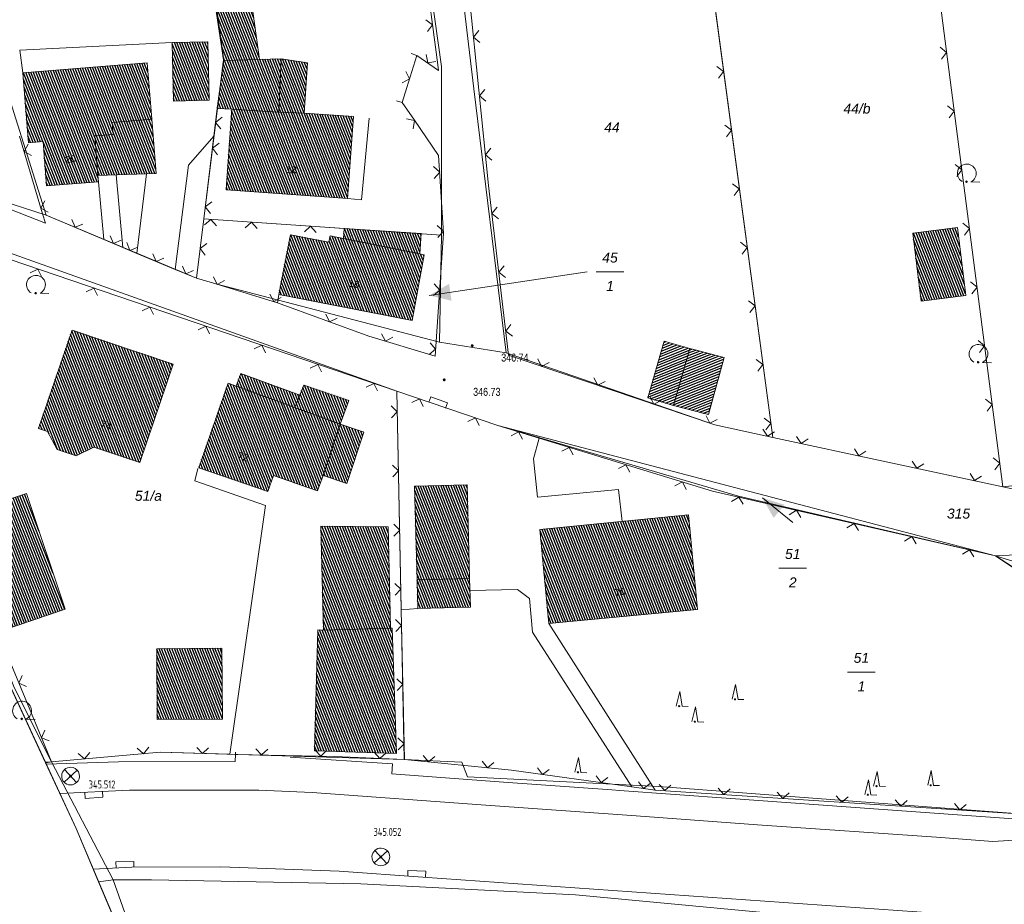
# Model space of a CAD drawing. Header units: metres. Extents: x 345144 to 348639, y 5629211 to 5635235.
# Tile 36 of 256: x 345938 to 346021, y 5631310 to 5631385. Entities that reach past the tile are written whole.
import ezdxf
from ezdxf.enums import TextEntityAlignment as Align

# ---------------------------------------------------------------- set-up
doc = ezdxf.new("R2010")
doc.units = ezdxf.units.M
doc.header["$MEASUREMENT"] = 0
doc.linetypes.add('4_4', pattern=[1.4, 0.7, -0.7])
for name, color, linetype in [('011 Gebäude', 7, 'Continuous'), ('028 Geländeform', 7, 'Continuous'), ('028 Geländeform Ausg.', 7, 'Continuous'), ('065-066 Ver_Entsorgung', 7, 'Continuous'), ('065-066 Ver_Entsorgung Ausg.', 7, 'Continuous'), ('081-083 Topographie', 7, 'Continuous'), ('AX Flurstück', 7, 'Continuous'), ('AX Gebäude', 7, 'Continuous'), ('Blatt', 7, 'Continuous'), ('Definitionslinie', 7, 'Continuous'), ('Gemeinde Lokation', 7, 'Continuous'), ('MG Präsentationsobjekt - Linie', 7, 'Continuous'), ('Ortsteil Lokation', 7, 'Continuous'), ('Präsentationsobjekt -Text (punktförmig)', 7, 'Continuous')]:
    doc.layers.add(name, color=color, linetype=linetype)
doc.styles.add('ARIAL', font='arial.ttf', dxfattribs={"height": 1})
doc.styles.add('ARIALIT', font='ariali.ttf', dxfattribs={"height": 1})
doc.styles.add('DIN-6776-IT', font='txt', dxfattribs={"height": 1})
pattern_1 = [(201.882352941, (0, 0), (0.074540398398, -0.185590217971), [])]
pattern_2 = [(111.5294117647, (0, 0), (-0.186045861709, -0.07339575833), [])]

# ---------------------------------------------------------------- blocks, each defined once
blk = doc.blocks.new('alk_3504_nrw')
at = {"color": 134, "lineweight": 5, "true_color": 0x00b2b2, "flags": 128}
for points in [[(-0.729333, -0.684), (-0.707333, -0.707333), (0.707333, 0.707333)], [(-0.707333, 0.707333), (0.707333, -0.707333)]]:
    blk.add_lwpolyline(points, dxfattribs=at)
at = {"color": 134, "lineweight": 5, "true_color": 0x00b2b2}
for start, end in [(90, -90), (-90, 90)]:
    blk.add_arc((0, 0), 1, start, end, dxfattribs=at)
blk = doc.blocks.new('alk_043x_nrw')
h = blk.add_hatch(color=7)
edge = h.paths.add_edge_path(flags=0)
edge.add_arc((0, 0), 1, 180, 360, ccw=False)
edge.add_arc((0, 0), 1, 0, 180, ccw=False)
blk = doc.blocks.new('alk_7200_nrwx2')
at = {"true_color": 0x2e2e2e}
h = blk.add_hatch(color=250, dxfattribs=at)
edge = h.paths.add_edge_path(flags=0)
edge.add_arc((-0.020544, -0.388118), 0.055525, 180, 360, ccw=False)
edge.add_arc((-0.020544, -0.388118), 0.055525, 0, 180, ccw=False)
at = {"color": 250, "lineweight": 5, "true_color": 0x2e2e2e, "flags": 128}
blk.add_lwpolyline([(-0.298168, -0.388118), (-0.020544, 1), (0.257079, -0.388118), (0.812326, -0.388118)], dxfattribs=at)
blk.add_lwpolyline([(-0.298168, -0.388118), (-0.020544, 1), (0.257079, -0.388118), (0.812326, -0.388118)], dxfattribs=at)
at = {"color": 250, "lineweight": 5, "true_color": 0x2e2e2e}
for start, end in [(0, 180), (180, 0)]:
    blk.add_arc((-0.020544, -0.388118), 0.055525, start, end, dxfattribs=at)
blk = doc.blocks.new('alk_7100_nrwx2')
at = {"true_color": 0x2e2e2e}
h = blk.add_hatch(color=250, dxfattribs=at)
edge = h.paths.add_edge_path(flags=0)
edge.add_arc((0.024073, -0.597267), 0.057254, 180, 360, ccw=False)
edge.add_arc((0.024073, -0.597267), 0.057255, 0, 180, ccw=False)
at = {"color": 250, "lineweight": 5, "true_color": 0x2e2e2e, "flags": 128}
blk.add_lwpolyline([(0.349382, -0.597267), (1, -0.597267)], dxfattribs=at)
at = {"color": 250, "lineweight": 5, "true_color": 0x2e2e2e}
for centre, radius, start, end in [((0.024073, 0.012362), 0.690995, -61.91481688, -118.08518312), ((0.024073, -0.597267), 0.057255, 0, 180), ((0.024073, -0.597267), 0.057254, 180, 0)]:
    blk.add_arc(centre, radius, start, end, dxfattribs=at)
blk = doc.blocks.new('swc_strasseneinlauf')
at = {"color": 7, "lineweight": 5, "flags": 128}
blk.add_lwpolyline([(-1, 0), (-1, -0.666667), (1, -0.666667), (1, 0)], dxfattribs=at)

msp = doc.modelspace()

# ---------------------------------------------------------------- hatches: boundary and pattern name
at = {"layer": '011 Gebäude', "true_color": 0x8f8f8f}
h = msp.add_hatch(dxfattribs=at)
h.set_pattern_fill('_USER', color=252, scale=0.2, angle=201.88235294, style=0, pattern_type=0)
h.set_pattern_definition(pattern_1)
h.paths.add_polyline_path([(345994.483, 5631357.082), (345993.096, 5631352.279), (345993.096, 5631352.279), (345990.934, 5631352.904), (345990.934, 5631352.904), (345992.321, 5631357.706)], flags=0)
h = msp.add_hatch(dxfattribs=at)
h.set_pattern_fill('_USER', color=252, scale=0.2, angle=201.88235294, style=0, pattern_type=0)
h.set_pattern_definition(pattern_1)
h.paths.add_polyline_path([(345994.483, 5631357.082), (345997.381, 5631356.313), (345996.053, 5631351.494), (345993.096, 5631352.279), (345993.096, 5631352.279)], flags=0)
at = {"layer": 'AX Gebäude', "true_color": 0x4f4f4f}
h = msp.add_hatch(dxfattribs=at)
h.set_pattern_fill('_USER', color=251, scale=0.2, angle=111.52941176, style=0, pattern_type=0)
h.set_pattern_definition(pattern_2)
h.paths.add_polyline_path([(345956.53, 5631393.119), (345958.114, 5631381.525), (345955.094, 5631381.44), (345953.554, 5631392.712)], flags=0)
h = msp.add_hatch(dxfattribs=at)
h.set_pattern_fill('_USER', color=251, scale=0.2, angle=111.52941176, style=0, pattern_type=0)
h.set_pattern_definition(pattern_2)
h.paths.add_polyline_path([(345950.748, 5631382.94), (345953.761, 5631383.003), (345953.862, 5631378.062), (345950.851, 5631377.999)], flags=0)
h = msp.add_hatch(dxfattribs=at)
h.set_pattern_fill('_USER', color=251, scale=0.2, angle=111.52941176, style=0, pattern_type=0)
h.set_pattern_definition(pattern_2)
h.paths.add_polyline_path([(345938.126, 5631380.394), (345948.628, 5631381.235), (345949.01, 5631376.469), (345945.664, 5631376.201), (345945.747, 5631375.175), (345944.195, 5631375.051), (345944.463, 5631371.706), (345944.505, 5631371.176), (345940.127, 5631370.828), (345939.828, 5631374.578), (345938.6, 5631374.479)], flags=0)
h = msp.add_hatch(dxfattribs=at)
h.set_pattern_fill('_USER', color=251, scale=0.2, angle=111.52941176, style=0, pattern_type=0)
h.set_pattern_definition(pattern_2)
h.paths.add_polyline_path([(345955.094, 5631381.44), (345958.114, 5631381.525), (345959.955, 5631381.577), (345959.742, 5631377.07), (345955.775, 5631377.309), (345954.558, 5631377.359)], flags=0)
h = msp.add_hatch(dxfattribs=at)
h.set_pattern_fill('_USER', color=251, scale=0.2, angle=111.52941176, style=0, pattern_type=0)
h.set_pattern_definition(pattern_2)
h.paths.add_polyline_path([(345959.955, 5631381.577), (345962.174, 5631381.239), (345961.908, 5631376.968), (345959.742, 5631377.07)], flags=0)
h = msp.add_hatch(dxfattribs=at)
h.set_pattern_fill('_USER', color=251, scale=0.2, angle=111.52941176, style=0, pattern_type=0)
h.set_pattern_definition(pattern_2)
h.paths.add_polyline_path([(345961.908, 5631376.968), (345966.073, 5631376.708), (345965.551, 5631369.754), (345955.307, 5631370.491), (345955.775, 5631377.309), (345959.742, 5631377.07)], flags=0)
h = msp.add_hatch(dxfattribs=at)
h.set_pattern_fill('_USER', color=251, scale=0.2, angle=111.52941176, style=0, pattern_type=0)
h.set_pattern_definition(pattern_2)
h.paths.add_polyline_path([(345944.463, 5631371.706), (345944.195, 5631375.051), (345945.747, 5631375.175), (345945.664, 5631376.201), (345949.01, 5631376.469), (345949.378, 5631371.883)], flags=0)
h = msp.add_hatch(dxfattribs=at)
h.set_pattern_fill('_USER', color=251, scale=0.2, angle=111.52941176, style=0, pattern_type=0)
h.set_pattern_definition(pattern_2)
h.paths.add_polyline_path([(345965.215, 5631366.377), (345965.273, 5631367.232), (345971.785, 5631366.793), (345971.669, 5631365.083)], flags=0)
h = msp.add_hatch(dxfattribs=at)
h.set_pattern_fill('_USER', color=251, scale=0.2, angle=111.52941176, style=0, pattern_type=0)
h.set_pattern_definition(pattern_2)
h.paths.add_polyline_path([(346013.327, 5631366.833), (346017.094, 5631367.3), (346017.805, 5631361.558), (346014.038, 5631361.091)], flags=0)
h = msp.add_hatch(dxfattribs=at)
h.set_pattern_fill('_USER', color=251, scale=0.2, angle=111.52941176, style=0, pattern_type=0)
h.set_pattern_definition(pattern_2)
h.paths.add_polyline_path([(345965.215, 5631366.377), (345971.669, 5631365.083), (345972.042, 5631365.007), (345971.018, 5631359.465), (345959.75, 5631361.644), (345960.728, 5631366.704), (345963.988, 5631366.073), (345964.092, 5631366.601)], flags=0)
h = msp.add_hatch(dxfattribs=at)
h.set_pattern_fill('_USER', color=251, scale=0.2, angle=111.52941176, style=0, pattern_type=0)
h.set_pattern_definition(pattern_2)
h.paths.add_polyline_path([(345942.285, 5631358.646), (345950.836, 5631355.752), (345948.008, 5631347.44), (345944.126, 5631348.756), (345942.627, 5631348.019), (345941.011, 5631348.56), (345940.21, 5631350.078), (345939.452, 5631350.332)], flags=0)
h = msp.add_hatch(dxfattribs=at)
h.set_pattern_fill('_USER', color=251, scale=0.2, angle=111.52941176, style=0, pattern_type=0)
h.set_pattern_definition(pattern_2)
h.paths.add_polyline_path([(345956.157, 5631353.907), (345956.542, 5631354.962), (345961.527, 5631353.151), (345961.117, 5631352.098)], flags=0)
h = msp.add_hatch(dxfattribs=at)
h.set_pattern_fill('_USER', color=251, scale=0.2, angle=111.52941176, style=0, pattern_type=0)
h.set_pattern_definition(pattern_2)
h.paths.add_polyline_path([(345956.157, 5631353.907), (345961.117, 5631352.098), (345964.938, 5631350.702), (345963.49, 5631346.35), (345963.036, 5631345.044), (345959.303, 5631346.337), (345958.832, 5631345), (345952.984, 5631347.005), (345955.481, 5631354.151)], flags=0)
h = msp.add_hatch(dxfattribs=at)
h.set_pattern_fill('_USER', color=251, scale=0.2, angle=111.52941176, style=0, pattern_type=0)
h.set_pattern_definition(pattern_2)
h.paths.add_polyline_path([(345961.863, 5631353.999), (345965.681, 5631352.702), (345964.938, 5631350.702), (345961.117, 5631352.098), (345961.527, 5631353.151)], flags=0)
h = msp.add_hatch(dxfattribs=at)
h.set_pattern_fill('_USER', color=251, scale=0.2, angle=111.52941176, style=0, pattern_type=0)
h.set_pattern_definition(pattern_2)
h.paths.add_polyline_path([(345964.938, 5631350.702), (345966.936, 5631350.021), (345965.488, 5631345.669), (345963.49, 5631346.35)], flags=0)
h = msp.add_hatch(dxfattribs=at)
h.set_pattern_fill('_USER', color=251, scale=0.2, angle=111.52941176, style=0, pattern_type=0)
h.set_pattern_definition(pattern_2)
h.paths.add_polyline_path([(345971.436, 5631337.524), (345971.232, 5631345.44), (345975.678, 5631345.555), (345975.881, 5631337.638)], flags=0)
h = msp.add_hatch(dxfattribs=at)
h.set_pattern_fill('_USER', color=251, scale=0.2, angle=111.52941176, style=0, pattern_type=0)
h.set_pattern_definition(pattern_2)
h.paths.add_polyline_path([(345933.113, 5631343.048), (345938.423, 5631344.824), (345941.695, 5631335.038), (345936.396, 5631333.242)], flags=0)
h = msp.add_hatch(dxfattribs=at)
h.set_pattern_fill('_USER', color=251, scale=0.2, angle=111.52941176, style=0, pattern_type=0)
h.set_pattern_definition(pattern_2)
h.paths.add_polyline_path([(345981.82, 5631341.779), (345994.377, 5631343.032), (345995.138, 5631335.02), (345982.575, 5631333.827)], flags=0)
h = msp.add_hatch(dxfattribs=at)
h.set_pattern_fill('_USER', color=251, scale=0.2, angle=111.52941176, style=0, pattern_type=0)
h.set_pattern_definition(pattern_2)
h.paths.add_polyline_path([(345963.307, 5631342.062), (345969.007, 5631342.006), (345969.201, 5631333.433), (345963.529, 5631333.286)], flags=0)
h = msp.add_hatch(dxfattribs=at)
h.set_pattern_fill('_USER', color=251, scale=0.2, angle=111.52941176, style=0, pattern_type=0)
h.set_pattern_definition(pattern_2)
h.paths.add_polyline_path([(345971.436, 5631337.524), (345975.881, 5631337.638), (345975.944, 5631335.218), (345971.498, 5631335.103)], flags=0)
h = msp.add_hatch(dxfattribs=at)
h.set_pattern_fill('_USER', color=251, scale=0.2, angle=111.52941176, style=0, pattern_type=0)
h.set_pattern_definition(pattern_2)
h.paths.add_polyline_path([(345963.529, 5631333.286), (345969.201, 5631333.433), (345969.319, 5631333.434), (345969.709, 5631322.838), (345962.764, 5631323.074), (345963.06, 5631333.293)], flags=0)
h = msp.add_hatch(dxfattribs=at)
h.set_pattern_fill('_USER', color=251, scale=0.2, angle=111.52941176, style=0, pattern_type=0)
h.set_pattern_definition(pattern_2)
h.paths.add_polyline_path([(345949.436, 5631331.708), (345954.947, 5631331.747), (345954.986, 5631325.755), (345949.487, 5631325.719)], flags=0)
at = {"layer": 'MG Präsentationsobjekt - Linie', "true_color": 0x5e5e5e}
for points in [[(345974.141122, 5631362.548317), (345974.354962, 5631361.124283), (345972.468, 5631361.569)], [(346002.476303, 5631343.879607), (346001.568776, 5631342.761575), (346000.625, 5631344.455)]]:
    msp.add_hatch(color=251, dxfattribs=at).paths.add_polyline_path(points, flags=0)

# ---------------------------------------------------------------- linework, layer by layer
at = {"layer": '011 Gebäude', "color": 251, "linetype": 'Continuous', "lineweight": 13, "true_color": 0x4f4f4f, "flags": 128}
for points in [[(345994.483, 5631357.082), (345993.096, 5631352.279), (345993.096, 5631352.279), (345990.934, 5631352.904), (345990.934, 5631352.904), (345992.321, 5631357.706), (345994.483, 5631357.082)], [(345994.483, 5631357.082), (345997.381, 5631356.313), (345996.053, 5631351.494), (345993.096, 5631352.279), (345993.096, 5631352.279), (345994.483, 5631357.082)]]:
    msp.add_lwpolyline(points, dxfattribs=at)
at = {"layer": '081-083 Topographie', "color": 7, "linetype": 'Continuous', "lineweight": 5, "flags": 128}
for points in [[(346012.75, 5631410.922), (346014.003, 5631398.986), (346014.003, 5631398.986), (346020.945, 5631345.402)], [(345995.179, 5631396.559), (346001.49, 5631349.573)], [(345938.126, 5631380.394), (345937.861, 5631382.289), (345937.861, 5631382.289), (345950.748, 5631382.941)], [(345953.411, 5631368.032), (345954.273, 5631375.039), (345954.273, 5631375.039), (345954.558, 5631377.359)], [(345965.551, 5631369.754), (345966.744, 5631369.643), (345966.744, 5631369.643), (345967.38, 5631376.558)], [(345951.008, 5631363.757), (345952.12, 5631372.568), (345952.12, 5631372.568), (345954.273, 5631375.039)], [(345947.766, 5631365.126), (345948.574, 5631371.854)], [(345944.506, 5631371.177), (345944.972, 5631366.306)], [(345946.012, 5631371.762), (345946.577, 5631365.628)], [(345940.095, 5631368.364), (345944.972, 5631366.306), (345944.972, 5631366.306), (345946.577, 5631365.628), (345946.577, 5631365.628), (345947.766, 5631365.126), (345947.766, 5631365.126), (345951.008, 5631363.757), (345951.008, 5631363.757), (345952.798, 5631363.043)], [(345952.798, 5631363.043), (345953.411, 5631368.032)], [(345953.411, 5631368.032), (345954.626, 5631367.949), (345954.626, 5631367.949), (345965.273, 5631367.232)], [(345959.646, 5631360.958), (345959.75, 5631361.644)], [(346023.415, 5631337.484), (346020.331, 5631339.566), (346020.331, 5631339.566), (345996.396, 5631345.022), (345996.396, 5631345.022), (345981.751, 5631349.506), (345981.751, 5631349.506), (345978.276, 5631350.572), (345978.276, 5631350.572), (345969.733, 5631353.468)], [(345969.733, 5631353.468), (345970.106, 5631335.007), (345970.106, 5631335.007), (345970.362, 5631322.342)], [(345988.756, 5631342.471), (345988.449, 5631345.159), (345988.449, 5631345.159), (345981.625, 5631344.505), (345981.625, 5631344.505), (345981.278, 5631347.761), (345981.278, 5631347.761), (345981.751, 5631349.506)], [(346001.49, 5631349.573), (346020.945, 5631345.402)], [(345952.914, 5631346.932), (345952.651, 5631345.904), (345952.651, 5631345.904), (345958.617, 5631343.807), (345958.617, 5631343.807), (345955.606, 5631322.784)], [(346020.945, 5631345.402), (346032.557, 5631346.674), (346032.557, 5631346.674), (346036.576, 5631347.078), (346036.576, 5631347.078), (346036.601, 5631347.081)], [(346020.331, 5631339.566), (346023.769, 5631338.481)], [(345975.907, 5631336.63), (345979.927, 5631336.718), (345979.927, 5631336.718), (345980.94, 5631335.952), (345980.94, 5631335.952), (345981.182, 5631333.112), (345981.182, 5631333.112), (345989.597, 5631320.041)], [(345970.106, 5631335.007), (345971.498, 5631335.103)], [(345982.575, 5631333.827), (345991.565, 5631319.763)], [(345970.362, 5631322.342), (345979.42, 5631321.444), (345979.42, 5631321.444), (345989.597, 5631320.041), (345989.597, 5631320.041), (345991.565, 5631319.763), (345991.565, 5631319.763), (346022.659, 5631317.732)]]:
    msp.add_lwpolyline(points, dxfattribs=at)
at = {"layer": 'AX Flurstück', "color": 8, "linetype": 'Continuous', "lineweight": 13, "true_color": 0x808080, "flags": 128}
for points in [[(346007.06, 5631452.562), (346022.513, 5631460.846), (346028.108, 5631423.544), (346033.229, 5631377.402), (346033.869, 5631371.638), (346036.561, 5631347.587), (346036.721, 5631346.114), (346027.787, 5631343.933), (346020.944, 5631345.401), (346014.003, 5631398.986), (346007.06, 5631452.562)], [(346007.06, 5631452.562), (346014.003, 5631398.986), (346020.944, 5631345.401), (346001.49, 5631349.573), (345995.173, 5631396.877), (345991.969, 5631420.864), (345988.856, 5631444.172), (346005.284, 5631451.532), (346007.06, 5631452.562)], [(345976.239, 5631379.039), (345978.977, 5631356.709), (345973.336, 5631357.61), (345973.497, 5631366.677), (345973.515, 5631380.919), (345970.207, 5631404.372), (345965.451, 5631434.144), (345969.506, 5631435.484), (345971.571, 5631418.17), (345974.545, 5631393.238), (345976.239, 5631379.039)], [(345953.411, 5631368.032), (345952.798, 5631363.043), (345940.095, 5631368.364), (345931.286, 5631396.303), (345926.964, 5631409.631), (345921.474, 5631426.934), (345947.483, 5631431.738), (345951.57, 5631404.674), (345951.971, 5631402.014), (345955.066, 5631381.489), (345953.411, 5631368.032)], [(345921.343, 5631376.091), (345920.076, 5631379.933), (345915.614, 5631394.807), (345913.457, 5631402.05), (345907.003, 5631423.746), (345920.631, 5631426.748), (345921.474, 5631426.934), (345926.964, 5631409.631), (345931.286, 5631396.303), (345940.095, 5631368.364), (345923.608, 5631373.691), (345921.343, 5631376.091)], [(345973.515, 5631380.919), (345973.497, 5631366.677), (345954.626, 5631367.949), (345953.411, 5631368.032), (345955.066, 5631381.489), (345951.971, 5631402.014), (345970.207, 5631404.372), (345973.515, 5631380.919)], [(345974.545, 5631393.238), (345995.173, 5631396.877), (346001.49, 5631349.573), (345996.602, 5631350.621), (345978.977, 5631356.709), (345976.239, 5631379.039), (345974.545, 5631393.238)], [(346151.68, 5631383.293), (346112.49, 5631364.617), (346111.14, 5631363.567), (346100.607, 5631359.052), (346097.742, 5631357.824), (346059.16, 5631344.77), (346034.188, 5631340.249), (346020.33, 5631339.565), (345978.276, 5631350.572), (345969.732, 5631353.468), (345923.554, 5631369.95), (345923.391, 5631369.744), (345923.175, 5631370.538)], [(345923.175, 5631370.538), (345921.343, 5631376.091), (345923.608, 5631373.691), (345940.095, 5631368.364), (345952.798, 5631363.043), (345954.425, 5631362.548), (345973.336, 5631357.61), (345978.977, 5631356.709), (345996.602, 5631350.621), (346001.49, 5631349.573), (346020.944, 5631345.401), (346027.787, 5631343.933), (346036.721, 5631346.114), (346036.561, 5631347.587), (346059.057, 5631351.388), (346061.146, 5631352.1), (346097.994, 5631364.656), (346101.705, 5631366.352), (346108.776, 5631369.561), (346132.777, 5631380.37)], [(345925.774, 5631361.001), (345923.391, 5631369.744), (345923.554, 5631369.95), (345969.732, 5631353.468), (345970.361, 5631322.342), (345949.737, 5631322.96), (345940.541, 5631322.146), (345937.404, 5631328.428), (345930.887, 5631345.364), (345925.774, 5631361.001)], [(345973.497, 5631366.677), (345973.336, 5631357.61), (345954.425, 5631362.548), (345952.798, 5631363.043), (345953.411, 5631368.032), (345954.626, 5631367.949), (345973.497, 5631366.677)], [(345940.541, 5631322.146), (345940.019, 5631322.114), (345931.182, 5631341.16), (345925.774, 5631361.001), (345930.887, 5631345.364), (345937.404, 5631328.428), (345940.541, 5631322.146)], [(345998.594, 5631344.604), (346020.33, 5631339.565), (346023.584, 5631337.441), (346023.093, 5631317.703), (345991.865, 5631320.074), (345975.697, 5631320.891), (345975.217, 5631322.129), (345970.361, 5631322.342), (345969.732, 5631353.468), (345978.276, 5631350.572), (345998.594, 5631344.604)], [(345978.276, 5631350.572), (346020.33, 5631339.565), (345998.594, 5631344.604), (345978.276, 5631350.572)], [(346020.33, 5631339.565), (346034.188, 5631340.249), (346031.902, 5631338.083), (346030.448, 5631316.278), (346026.709, 5631317.176), (346023.093, 5631317.703), (346023.584, 5631337.441), (346020.33, 5631339.565)], [(346000.994, 5631309.385), (345984.815, 5631310.903), (345966.695, 5631311.831), (345948.987, 5631312.185), (345945.75, 5631312.169), (345940.541, 5631322.146), (345949.737, 5631322.96), (345970.361, 5631322.342), (345975.217, 5631322.129), (345975.697, 5631320.891), (345991.865, 5631320.074), (346023.093, 5631317.703), (346026.709, 5631317.176), (346030.448, 5631316.278), (346045.213, 5631315.123), (346062.559, 5631314.498), (346082.01, 5631313.639), (346103.959, 5631312.963), (346121.844, 5631312.415), (346132.161, 5631311.831)], [(345940.541, 5631322.146), (345940.037, 5631322.075), (345940.019, 5631322.114), (345940.541, 5631322.146)], [(345942.62, 5631316.507), (345940.037, 5631322.075), (345940.541, 5631322.146), (345945.75, 5631312.169), (345944.529, 5631311.994), (345942.62, 5631316.507)], [(345945.75, 5631312.169), (345952.443, 5631293.282), (345944.529, 5631311.994), (345945.75, 5631312.169)], [(345986.707, 5631191.792), (345986.41, 5631192.755), (345985.574, 5631207.461), (345963.663, 5631266.754), (345952.443, 5631293.282), (345945.75, 5631312.169), (345948.987, 5631312.185), (345966.695, 5631311.831), (345984.815, 5631310.903), (346000.994, 5631309.385), (346017.044, 5631307.902), (346033.746, 5631305.462), (346033.446, 5631274.914), (346039.963, 5631274.739), (346062.884, 5631274.109), (346088.783, 5631273.408), (346089.038, 5631272.633), (346112.077, 5631272.161), (346111.767, 5631241.593), (346135.143, 5631241.364)]]:
    msp.add_lwpolyline(points, dxfattribs=at)
at = {"layer": 'AX Gebäude', "color": 7, "linetype": 'Continuous', "lineweight": 5, "flags": 128}
for points in [[(345956.53, 5631393.119), (345958.114, 5631381.525), (345955.094, 5631381.44), (345953.554, 5631392.712), (345956.53, 5631393.119)], [(345950.748, 5631382.94), (345953.761, 5631383.003), (345953.862, 5631378.062), (345950.851, 5631377.999), (345950.748, 5631382.94)], [(345938.126, 5631380.394), (345948.628, 5631381.235), (345949.01, 5631376.469), (345945.664, 5631376.201), (345945.747, 5631375.175), (345944.195, 5631375.051), (345944.463, 5631371.706), (345944.505, 5631371.176), (345940.127, 5631370.828), (345939.828, 5631374.578), (345938.6, 5631374.479), (345938.126, 5631380.394)], [(345955.094, 5631381.44), (345958.114, 5631381.525), (345959.955, 5631381.577), (345959.742, 5631377.07), (345955.775, 5631377.309), (345954.558, 5631377.359), (345955.094, 5631381.44)], [(345959.955, 5631381.577), (345962.174, 5631381.239), (345961.908, 5631376.968), (345959.742, 5631377.07), (345959.955, 5631381.577)], [(345961.908, 5631376.968), (345966.073, 5631376.708), (345965.551, 5631369.754), (345955.307, 5631370.491), (345955.775, 5631377.309), (345959.742, 5631377.07), (345961.908, 5631376.968)], [(345944.463, 5631371.706), (345944.195, 5631375.051), (345945.747, 5631375.175), (345945.664, 5631376.201), (345949.01, 5631376.469), (345949.378, 5631371.883), (345944.463, 5631371.706)], [(345965.215, 5631366.377), (345965.273, 5631367.232), (345971.785, 5631366.793), (345971.669, 5631365.083), (345965.215, 5631366.377)], [(346013.327, 5631366.833), (346017.094, 5631367.3), (346017.805, 5631361.558), (346014.038, 5631361.091), (346013.327, 5631366.833)], [(345965.215, 5631366.377), (345971.669, 5631365.083), (345972.042, 5631365.007), (345971.018, 5631359.465), (345959.75, 5631361.644), (345960.728, 5631366.704), (345963.988, 5631366.073), (345964.092, 5631366.601), (345965.215, 5631366.377)], [(345942.285, 5631358.646), (345950.836, 5631355.752), (345948.008, 5631347.44), (345944.126, 5631348.756), (345942.627, 5631348.019), (345941.011, 5631348.56), (345940.21, 5631350.078), (345939.452, 5631350.332), (345942.285, 5631358.646)], [(345956.157, 5631353.907), (345956.542, 5631354.962), (345961.527, 5631353.151), (345961.117, 5631352.098), (345956.157, 5631353.907)], [(345956.157, 5631353.907), (345961.117, 5631352.098), (345964.938, 5631350.702), (345963.49, 5631346.35), (345963.036, 5631345.044), (345959.303, 5631346.337), (345958.832, 5631345), (345952.984, 5631347.005), (345955.481, 5631354.151), (345956.157, 5631353.907)], [(345961.863, 5631353.999), (345965.681, 5631352.702), (345964.938, 5631350.702), (345961.117, 5631352.098), (345961.527, 5631353.151), (345961.863, 5631353.999)], [(345964.938, 5631350.702), (345966.936, 5631350.021), (345965.488, 5631345.669), (345963.49, 5631346.35), (345964.938, 5631350.702)], [(345971.436, 5631337.524), (345971.232, 5631345.44), (345975.678, 5631345.555), (345975.881, 5631337.638), (345971.436, 5631337.524)], [(345933.113, 5631343.048), (345938.423, 5631344.824), (345941.695, 5631335.038), (345936.396, 5631333.242), (345933.113, 5631343.048)], [(345981.82, 5631341.779), (345994.377, 5631343.032), (345995.138, 5631335.02), (345982.575, 5631333.827), (345981.82, 5631341.779)], [(345963.307, 5631342.062), (345969.007, 5631342.006), (345969.201, 5631333.433), (345963.529, 5631333.286), (345963.307, 5631342.062)], [(345971.436, 5631337.524), (345975.881, 5631337.638), (345975.944, 5631335.218), (345971.498, 5631335.103), (345971.436, 5631337.524)], [(345963.529, 5631333.286), (345969.201, 5631333.433), (345969.319, 5631333.434), (345969.709, 5631322.838), (345962.764, 5631323.074), (345963.06, 5631333.293), (345963.529, 5631333.286)], [(345949.436, 5631331.708), (345954.947, 5631331.747), (345954.986, 5631325.755), (345949.487, 5631325.719), (345949.436, 5631331.708)]]:
    msp.add_lwpolyline(points, dxfattribs=at)
at = {"layer": 'Blatt', "color": 205, "linetype": 'Continuous', "lineweight": 5, "true_color": 0x873099, "flags": 128}
msp.add_lwpolyline([(345896.873, 5631480.826), (345896.367, 5631493.748), (346389.269, 5631479.869), (346382.232, 5631229.992), (345972.989, 5631241.516), (345963.663, 5631266.754), (345942.62, 5631316.507), (345931.182, 5631341.16), (345923.175, 5631370.538), (345912.322, 5631403.439), (345906.412, 5631424.13), (345896.873, 5631480.826)], dxfattribs=at)
at = {"layer": 'Definitionslinie', "color": 7, "linetype": 'Continuous', "lineweight": 5, "flags": 128}
for points in [[(345991.97, 5631420.864), (345977.81, 5631419.003), (345978.504, 5631413.73), (345972.762, 5631412.758), (345973.887, 5631403.839), (345974.934, 5631401.145), (345975.7, 5631396.12), (345975.037, 5631395.456), (345975.349, 5631393.388), (345975.349, 5631392.957), (345975.349, 5631392.957), (345975.349, 5631391.102), (345975.831, 5631387.002), (345977.479, 5631370.875), (345979.176, 5631356.521), (345996.602, 5631350.621), (346001.49, 5631349.573)], [(346014.003, 5631398.986), (346020.945, 5631345.402)], [(345995.179, 5631396.559), (346001.49, 5631349.573)], [(345971.424, 5631381.863), (345973.253, 5631380.59), (345973.189, 5631381.076), (345972.026, 5631389.814), (345971.349, 5631389.735)], [(345972.312, 5631383.873), (345972.742, 5631384.435), (345972.18, 5631384.864)], [(345976.645, 5631383.954), (345976.198, 5631383.406), (345976.747, 5631382.959)], [(345937.861, 5631382.289), (345950.748, 5631382.941)], [(345937.861, 5631382.289), (345938.126, 5631380.394)], [(345969.711, 5631378.021), (345970.189, 5631377.873), (345970.585, 5631379.154), (345971.424, 5631381.863), (345970.946, 5631382.01)], [(345972.209, 5631381.926), (345972.333, 5631381.229), (345973.029, 5631381.354)], [(346015.758, 5631381.551), (346016.189, 5631382.111), (346015.629, 5631382.543)], [(346015.758, 5631381.551), (346016.189, 5631382.111), (346015.629, 5631382.543)], [(345970.18, 5631379.539), (345970.806, 5631379.868), (345970.476, 5631380.493)], [(345996.907, 5631379.937), (345997.336, 5631380.499), (345996.774, 5631380.928)], [(345996.907, 5631379.937), (345997.336, 5631380.499), (345996.774, 5631380.928)], [(345977.153, 5631378.98), (345976.707, 5631378.432), (345977.255, 5631377.986)], [(345952.798, 5631363.043), (345954.425, 5631362.548), (345959.646, 5631360.958), (345959.646, 5631360.958), (345967.356, 5631358.127), (345972.96, 5631356.427), (345973.684, 5631366.832), (345973.26, 5631373.411), (345971.211, 5631376.389), (345971.211, 5631376.389), (345970.189, 5631377.873)], [(345954.273, 5631375.039), (345954.558, 5631377.359)], [(346016.4, 5631376.592), (346016.832, 5631377.153), (346016.271, 5631377.584)], [(346016.4, 5631376.592), (346016.832, 5631377.153), (346016.271, 5631377.584)], [(345954.973, 5631376.634), (345954.416, 5631376.199), (345954.851, 5631375.642)], [(345954.973, 5631376.634), (345954.416, 5631376.199), (345954.851, 5631375.642)], [(345966.744, 5631369.643), (345967.38, 5631376.558)], [(345971.102, 5631375.665), (345971.23, 5631376.36), (345970.535, 5631376.488)], [(345997.573, 5631374.982), (345998.002, 5631375.544), (345997.44, 5631375.973)], [(345997.573, 5631374.982), (345998.002, 5631375.544), (345997.44, 5631375.973)], [(345937.853, 5631375.021), (345939.792, 5631368.462), (345940.029, 5631367.67)], [(345938.569, 5631374.364), (345938.231, 5631373.743), (345938.852, 5631373.405)], [(345952.12, 5631372.568), (345954.273, 5631375.039)], [(345953.411, 5631368.032), (345954.273, 5631375.039)], [(345954.705, 5631374.452), (345954.147, 5631374.017), (345954.582, 5631373.459)], [(345954.705, 5631374.452), (345954.147, 5631374.017), (345954.582, 5631373.459)], [(345977.661, 5631374.007), (345977.214, 5631373.459), (345977.763, 5631373.013)], [(345947.766, 5631365.126), (345948.574, 5631371.854)], [(345951.008, 5631363.757), (345952.12, 5631372.568)], [(345972.884, 5631371.463), (345973.351, 5631371.995), (345972.82, 5631372.462)], [(346017.042, 5631371.634), (346017.474, 5631372.194), (346016.914, 5631372.626)], [(346017.042, 5631371.634), (346017.474, 5631372.194), (346016.914, 5631372.626)], [(345944.506, 5631371.177), (345944.972, 5631366.306)], [(345946.012, 5631371.762), (345946.577, 5631365.628)], [(345998.238, 5631370.026), (345998.667, 5631370.588), (345998.105, 5631371.017)], [(345998.238, 5631370.026), (345998.667, 5631370.588), (345998.105, 5631371.017)], [(345939.986, 5631369.569), (345939.648, 5631368.948), (345940.27, 5631368.61)], [(345954.094, 5631369.489), (345953.537, 5631369.054), (345953.972, 5631368.497)], [(345954.094, 5631369.489), (345953.537, 5631369.054), (345953.972, 5631368.497)], [(345965.551, 5631369.754), (345966.744, 5631369.643)], [(345969.733, 5631353.468), (345931.742, 5631366.402), (345923.579469, 5631369.053986)], [(345978.198, 5631369.045), (345977.761, 5631368.49), (345978.316, 5631368.053)], [(345940.095, 5631368.364), (345944.972, 5631366.306)], [(345942.267, 5631367.99), (345942.534, 5631367.335), (345943.189, 5631367.601)], [(345942.267, 5631367.99), (345942.534, 5631367.335), (345943.189, 5631367.601)], [(345952.798, 5631363.043), (345953.411, 5631368.032)], [(345953.411, 5631368.032), (345954.626, 5631367.949)], [(345954.483, 5631367.458), (345954.019, 5631367.991), (345953.486, 5631367.526)], [(345954.483, 5631367.458), (345954.019, 5631367.991), (345953.486, 5631367.526)], [(345954.626, 5631367.949), (345965.273, 5631367.232)], [(345957.92, 5631367.226), (345957.455, 5631367.758), (345956.923, 5631367.293)], [(345957.92, 5631367.226), (345957.455, 5631367.758), (345956.923, 5631367.293)], [(346017.685, 5631366.675), (346018.116, 5631367.235), (346017.556, 5631367.667)], [(346017.685, 5631366.675), (346018.116, 5631367.235), (346017.556, 5631367.667)], [(345962.909, 5631366.89), (345962.444, 5631367.423), (345961.911, 5631366.957)], [(345962.909, 5631366.89), (345962.444, 5631367.423), (345961.911, 5631366.957)], [(345973.206, 5631366.475), (345973.673, 5631367.006), (345973.142, 5631367.472)], [(345944.972, 5631366.306), (345946.577, 5631365.628)], [(345945.508, 5631366.622), (345945.775, 5631365.967), (345946.43, 5631366.233)], [(345945.508, 5631366.622), (345945.775, 5631365.967), (345946.43, 5631366.233)], [(345946.905, 5631366.032), (345947.172, 5631365.377), (345947.827, 5631365.643)], [(345946.905, 5631366.032), (345947.172, 5631365.377), (345947.827, 5631365.643)], [(345998.904, 5631365.071), (345999.333, 5631365.633), (345998.771, 5631366.062)], [(345998.904, 5631365.071), (345999.333, 5631365.633), (345998.771, 5631366.062)], [(345946.577, 5631365.628), (345947.766, 5631365.126)], [(345953.662, 5631365.973), (345953.105, 5631365.538), (345953.54, 5631364.98)], [(345953.662, 5631365.973), (345953.105, 5631365.538), (345953.54, 5631364.98)], [(345947.766, 5631365.126), (345951.008, 5631363.757)], [(345949.121, 5631365.097), (345949.387, 5631364.442), (345950.042, 5631364.708)], [(345949.121, 5631365.097), (345949.387, 5631364.442), (345950.042, 5631364.708)], [(345939.691, 5631363.167), (345939.379, 5631363.802), (345938.745, 5631363.49)], [(345951.008, 5631363.757), (345952.798, 5631363.043)], [(345951.624, 5631364.05), (345951.903, 5631363.4), (345952.553, 5631363.679)], [(345951.624, 5631364.05), (345951.903, 5631363.4), (345952.553, 5631363.679)], [(345978.786, 5631364.081), (345978.348, 5631363.525), (345978.902, 5631363.088)], [(345954.223, 5631363.132), (345954.554, 5631362.508), (345955.178, 5631362.84)], [(346018.327, 5631361.717), (346018.759, 5631362.277), (346018.199, 5631362.708)], [(346018.327, 5631361.717), (346018.759, 5631362.277), (346018.199, 5631362.708)], [(345925.422757, 5631362.290889), (345926.996, 5631357.403), (345931.675, 5631343.525), (345940.541, 5631322.147), (345949.738, 5631322.96), (345955.606, 5631322.784), (345955.606, 5631322.784), (345956.08, 5631322.775), (345956.08, 5631322.775), (345964.502, 5631322.606), (345964.502, 5631322.606), (345970.362, 5631322.342)], [(345944.424, 5631361.556), (345944.112, 5631362.191), (345943.478, 5631361.878)], [(345972.816, 5631361.555), (345973.349, 5631362.018), (345972.885, 5631362.553)], [(345959.005, 5631361.675), (345959.338, 5631361.051), (345959.961, 5631361.384)], [(345959.646, 5631360.958), (345959.75, 5631361.644)], [(345999.57, 5631360.115), (345999.999, 5631360.677), (345999.436, 5631361.106)], [(345999.57, 5631360.115), (345999.999, 5631360.677), (345999.436, 5631361.106)], [(345949.158, 5631359.945), (345948.846, 5631360.579), (345948.211, 5631360.267)], [(345963.739, 5631359.988), (345964.036, 5631359.346), (345964.678, 5631359.643)], [(345953.891, 5631358.333), (345953.579, 5631358.968), (345952.944, 5631358.656)], [(345979.373, 5631359.116), (345978.935, 5631358.56), (345979.49, 5631358.123)], [(345968.422, 5631358.326), (345968.756, 5631357.703), (345969.379, 5631358.036)], [(346018.97, 5631356.758), (346019.401, 5631357.318), (346018.841, 5631357.75)], [(346018.97, 5631356.758), (346019.401, 5631357.318), (346018.841, 5631357.75)], [(345958.624, 5631356.722), (345958.312, 5631357.356), (345957.677, 5631357.044)], [(345972.468, 5631356.567), (345973.002, 5631357.032), (345972.538, 5631357.565)], [(345981.653, 5631356.21), (345981.966, 5631355.576), (345982.6, 5631355.89)], [(346000.235, 5631355.16), (346000.664, 5631355.722), (346000.102, 5631356.151)], [(346000.235, 5631355.16), (346000.664, 5631355.722), (346000.102, 5631356.151)], [(345963.357, 5631355.11), (345963.045, 5631355.745), (345962.411, 5631355.433)], [(345986.388, 5631354.607), (345986.701, 5631353.973), (345987.335, 5631354.287)], [(345968.091, 5631353.499), (345967.778, 5631354.133), (345967.144, 5631353.821)], [(345969.733, 5631353.468), (345970.106, 5631335.007)], [(345969.733, 5631353.468), (345978.276, 5631350.572)], [(345971.95, 5631352.189), (345971.637, 5631352.823), (345971.003, 5631352.51)], [(345971.95, 5631352.189), (345971.637, 5631352.823), (345971.003, 5631352.51)], [(345991.123, 5631353.004), (345991.436, 5631352.37), (345992.07, 5631352.683)], [(346019.612, 5631351.8), (346020.044, 5631352.36), (346019.483, 5631352.791)], [(346019.612, 5631351.8), (346020.044, 5631352.36), (346019.483, 5631352.791)], [(345969.278, 5631351.226), (345969.768, 5631351.736), (345969.258, 5631352.226)], [(345969.278, 5631351.226), (345969.768, 5631351.736), (345969.258, 5631352.226)], [(345976.685, 5631350.583), (345976.372, 5631351.217), (345975.738, 5631350.904)], [(345976.685, 5631350.583), (345976.372, 5631351.217), (345975.738, 5631350.904)], [(345995.858, 5631351.401), (345996.171, 5631350.767), (345996.805, 5631351.08)], [(346000.901, 5631350.204), (346001.33, 5631350.766), (346000.768, 5631351.195)], [(346000.901, 5631350.204), (346001.33, 5631350.766), (346000.768, 5631351.195)], [(345978.276, 5631350.572), (345981.751, 5631349.506)], [(346000.662, 5631350.262), (346001.046, 5631349.668), (346001.64, 5631350.052)], [(345980.345, 5631349.414), (345980.014, 5631350.039), (345979.389, 5631349.708)], [(345980.345, 5631349.414), (345980.014, 5631350.039), (345979.389, 5631349.708)], [(345981.278, 5631347.761), (345981.751, 5631349.506)], [(345981.751, 5631349.506), (345996.396, 5631345.022)], [(346001.49, 5631349.573), (346020.945, 5631345.402)], [(346003.5, 5631349.653), (346003.884, 5631349.06), (346004.478, 5631349.444)], [(346003.5, 5631349.653), (346003.884, 5631349.06), (346004.478, 5631349.444)], [(345984.624, 5631348.103), (345984.293, 5631348.728), (345983.668, 5631348.396)], [(345984.624, 5631348.103), (345984.293, 5631348.728), (345983.668, 5631348.396)], [(346008.389, 5631348.605), (346008.773, 5631348.012), (346009.367, 5631348.396)], [(346008.389, 5631348.605), (346008.773, 5631348.012), (346009.367, 5631348.396)], [(345981.278, 5631347.761), (345981.625, 5631344.505)], [(346020.254, 5631346.841), (346020.686, 5631347.401), (346020.126, 5631347.833)], [(346020.254, 5631346.841), (346020.686, 5631347.401), (346020.126, 5631347.833)], [(345952.651, 5631345.904), (345952.914, 5631346.932)], [(345969.379, 5631346.227), (345969.869, 5631346.737), (345969.359, 5631347.227)], [(345969.379, 5631346.227), (345969.869, 5631346.737), (345969.359, 5631347.227)], [(345989.405, 5631346.64), (345989.074, 5631347.264), (345988.449, 5631346.932)], [(345989.405, 5631346.64), (345989.074, 5631347.264), (345988.449, 5631346.932)], [(346013.278, 5631347.557), (346013.662, 5631346.963), (346014.256, 5631347.348)], [(346013.278, 5631347.557), (346013.662, 5631346.963), (346014.256, 5631347.348)], [(346018.167, 5631346.509), (346018.551, 5631345.915), (346019.145, 5631346.299)], [(346018.167, 5631346.509), (346018.551, 5631345.915), (346019.145, 5631346.299)], [(346020.945, 5631345.402), (346032.557, 5631346.674)], [(345952.651, 5631345.904), (345958.617, 5631343.807)], [(345994.186, 5631345.176), (345993.854, 5631345.8), (345993.23, 5631345.468)], [(345994.186, 5631345.176), (345993.854, 5631345.8), (345993.23, 5631345.468)], [(345981.625, 5631344.505), (345988.449, 5631345.159)], [(345988.449, 5631345.159), (345988.756, 5631342.471)], [(345996.396, 5631345.022), (346020.331, 5631339.566)], [(345998.99, 5631343.918), (345998.614, 5631344.516), (345998.015, 5631344.14)], [(345998.99, 5631343.918), (345998.614, 5631344.516), (345998.015, 5631344.14)], [(345955.606, 5631322.784), (345958.617, 5631343.807)], [(346003.865, 5631342.807), (346003.489, 5631343.405), (346002.89, 5631343.029)], [(346003.865, 5631342.807), (346003.489, 5631343.405), (346002.89, 5631343.029)], [(345969.48, 5631341.228), (345969.97, 5631341.738), (345969.46, 5631342.228)], [(345969.48, 5631341.228), (345969.97, 5631341.738), (345969.46, 5631342.228)], [(346008.74, 5631341.695), (346008.364, 5631342.294), (346007.765, 5631341.918)], [(346008.74, 5631341.695), (346008.364, 5631342.294), (346007.765, 5631341.918)], [(346013.615, 5631340.584), (346013.238, 5631341.183), (346012.64, 5631340.806)], [(346013.615, 5631340.584), (346013.238, 5631341.183), (346012.64, 5631340.806)], [(346018.49, 5631339.473), (346018.113, 5631340.072), (346017.515, 5631339.695)], [(346018.49, 5631339.473), (346018.113, 5631340.072), (346017.515, 5631339.695)], [(346020.331, 5631339.566), (346023.769, 5631338.481)], [(346020.331, 5631339.566), (346023.415, 5631337.484)], [(345969.581, 5631336.229), (345970.071, 5631336.739), (345969.561, 5631337.229)], [(345969.581, 5631336.229), (345970.071, 5631336.739), (345969.561, 5631337.229)], [(345975.907, 5631336.63), (345979.927, 5631336.718)], [(345979.927, 5631336.718), (345980.94, 5631335.952)], [(345980.94, 5631335.952), (345981.182, 5631333.112)], [(345970.106, 5631335.007), (345971.498, 5631335.103)], [(345970.106, 5631335.007), (345970.362, 5631322.342)], [(345969.643, 5631333.163), (345970.133, 5631333.673), (345969.623, 5631334.163)], [(345969.643, 5631333.163), (345970.133, 5631333.673), (345969.623, 5631334.163)], [(345982.575, 5631333.827), (345991.565, 5631319.763)], [(345981.182, 5631333.112), (345989.597, 5631320.041)], [(345938.054, 5631329.449), (345937.784, 5631328.795), (345938.437, 5631328.525)], [(345969.744, 5631328.164), (345970.234, 5631328.675), (345969.724, 5631329.164)], [(345969.744, 5631328.164), (345970.234, 5631328.675), (345969.724, 5631329.164)], [(345939.969, 5631324.83), (345939.699, 5631324.177), (345940.353, 5631323.907)], [(345969.845, 5631323.165), (345970.335, 5631323.676), (345969.825, 5631324.165)], [(345969.845, 5631323.165), (345970.335, 5631323.676), (345969.825, 5631324.165)], [(345942.79, 5631322.848), (345943.333, 5631322.394), (345943.787, 5631322.936)], [(345947.771, 5631323.288), (345948.313, 5631322.834), (345948.767, 5631323.376)], [(345952.821, 5631323.368), (345953.306, 5631322.853), (345953.821, 5631323.338)], [(345957.814, 5631323.24), (345958.304, 5631322.73), (345958.814, 5631323.22)], [(345962.813, 5631323.14), (345963.303, 5631322.63), (345963.813, 5631323.12)], [(345967.822, 5631322.957), (345968.299, 5631322.435), (345968.821, 5631322.912)], [(345970.362, 5631322.342), (345979.42, 5631321.444)], [(345971.955, 5631322.687), (345972.403, 5631322.14), (345972.95, 5631322.588)], [(345971.955, 5631322.687), (345972.403, 5631322.14), (345972.95, 5631322.588)], [(345976.931, 5631322.193), (345977.379, 5631321.646), (345977.926, 5631322.095)], [(345976.931, 5631322.193), (345977.379, 5631321.646), (345977.926, 5631322.095)], [(345979.42, 5631321.444), (345989.597, 5631320.041)], [(345981.605, 5631321.647), (345982.032, 5631321.084), (345982.595, 5631321.511)], [(345981.605, 5631321.647), (345982.032, 5631321.084), (345982.595, 5631321.511)], [(345986.558, 5631320.965), (345986.985, 5631320.401), (345987.549, 5631320.828)], [(345986.558, 5631320.965), (345986.985, 5631320.401), (345987.549, 5631320.828)], [(345990.156, 5631320.467), (345990.581, 5631319.902), (345991.146, 5631320.327)], [(345990.156, 5631320.467), (345990.581, 5631319.902), (345991.146, 5631320.327)], [(345991.895, 5631320.242), (345992.361, 5631319.711), (345992.893, 5631320.177)], [(345989.597, 5631320.041), (345991.565, 5631319.763)], [(345991.565, 5631319.763), (346022.659, 5631317.732), (346022.659, 5631317.732), (346023.094, 5631317.704)], [(345996.884, 5631319.917), (345997.351, 5631319.385), (345997.882, 5631319.851)], [(346001.874, 5631319.591), (346002.34, 5631319.059), (346002.872, 5631319.526)], [(346006.863, 5631319.265), (346007.329, 5631318.733), (346007.861, 5631319.2)], [(346011.852, 5631318.939), (346012.319, 5631318.407), (346012.85, 5631318.874)], [(346016.842, 5631318.613), (346017.308, 5631318.082), (346017.84, 5631318.548)]]:
    msp.add_lwpolyline(points, dxfattribs=at)
at = {"layer": 'Definitionslinie', "color": 219, "linetype": 'Continuous', "lineweight": 5, "true_color": 0x5c3d57, "flags": 128}
for points in [[(345932.04, 5631370.818), (345940.029, 5631367.67)], [(345956.085, 5631322.966), (345956.08, 5631322.775), (345956.08, 5631322.775), (345956.064, 5631322.188), (345946.21, 5631322.144), (345940.099798, 5631321.93894)], [(345960.717, 5631322.53), (345969.348, 5631321.98), (345969.303, 5631321.13), (345978.746, 5631320.434), (345987.887, 5631319.777), (345988.553, 5631319.729), (345988.553, 5631319.729), (345997.95, 5631319.05), (346010.441, 5631318.149), (346021.847, 5631317.316), (346022.659, 5631317.732), (346022.659, 5631317.732), (346023.097, 5631317.957), (346023.097, 5631317.957), (346023.25, 5631318.035), (346023.371, 5631318.949), (346024.769, 5631318.891)], [(346022.327, 5631315.557), (346020.089, 5631315.414), (346015.322, 5631315.771), (346000.596, 5631316.797), (345989.569, 5631317.598), (345977.26, 5631318.479), (345962.578, 5631319.553), (345958.071, 5631319.751), (345947.146, 5631319.739), (345941.244593, 5631319.471497)], [(346018.492, 5631309.13), (345971.918, 5631312.399), (345964.865, 5631312.904), (345954.85, 5631313.265), (345947.324, 5631313.241), (345944.068577, 5631313.082058)]]:
    msp.add_lwpolyline(points, dxfattribs=at)
at = {"layer": 'Definitionslinie', "color": 250, "linetype": 'Continuous', "lineweight": 13, "true_color": 0x2e2e2e, "flags": 128}
for points in [[(345993.096, 5631352.279), (345990.934, 5631352.904), (345990.934, 5631352.904), (345992.321, 5631357.706), (345994.483, 5631357.082)], [(345994.483, 5631357.082), (345993.096, 5631352.279)]]:
    msp.add_lwpolyline(points, dxfattribs=at)
at = {"layer": 'Definitionslinie', "color": 250, "linetype": '4_4', "lineweight": 5, "true_color": 0x2e2e2e, "flags": 128}
msp.add_lwpolyline([(345994.483, 5631357.082), (345997.381, 5631356.313), (345996.053, 5631351.494), (345993.096, 5631352.279)], dxfattribs=at)
at = {"layer": 'Gemeinde Lokation', "color": 7, "linetype": 'Continuous', "lineweight": 5, "flags": 128}
msp.add_lwpolyline([(346167.593, 5630889.917), (346123.395, 5631062.255), (346122.359, 5631110.077), (346075.996, 5631102.996), (346041.522, 5631094.578), (345995.247, 5631092.793), (345987.921, 5631166.16), (345985.574, 5631207.461), (345963.663, 5631266.754), (345942.62, 5631316.507), (345931.182, 5631341.16), (345923.175, 5631370.538), (345912.322, 5631403.439), (345906.412, 5631424.13), (345896.873, 5631480.826), (345894.943, 5631530.127)], dxfattribs=at)
at = {"layer": 'MG Präsentationsobjekt - Linie', "color": 251, "linetype": 'Continuous', "lineweight": 13, "true_color": 0x5e5e5e, "flags": 128}
for points in [[(345972.468, 5631361.569), (345985.8, 5631363.571)], [(346000.625, 5631344.455), (346003.185, 5631342.377)]]:
    msp.add_lwpolyline(points, dxfattribs=at)
at = {"layer": 'Ortsteil Lokation', "color": 7, "linetype": 'Continuous', "lineweight": 5, "flags": 128}
msp.add_lwpolyline([(346167.593, 5630889.917), (346123.395, 5631062.255), (346122.359, 5631110.077), (346075.996, 5631102.996), (346041.522, 5631094.578), (345995.247, 5631092.793), (345987.921, 5631166.16), (345985.574, 5631207.461), (345963.663, 5631266.754), (345942.62, 5631316.507), (345931.182, 5631341.16), (345923.175, 5631370.538), (345912.322, 5631403.439), (345906.412, 5631424.13), (345896.873, 5631480.826), (345894.943, 5631530.127)], dxfattribs=at)
at = {"layer": 'Präsentationsobjekt -Text (punktförmig)', "color": 251, "linetype": 'Continuous', "lineweight": 13, "true_color": 0x5e5e5e, "flags": 128}
for points in [[(345986.5708, 5631363.57052), (345988.9132, 5631363.57052)], [(346002.0138, 5631338.51552), (346004.3562, 5631338.51552)], [(346007.8158, 5631329.73452), (346010.1582, 5631329.73452)]]:
    msp.add_lwpolyline(points, dxfattribs=at)

# ---------------------------------------------------------------- block references
at = {"layer": '028 Geländeform', "xscale": 0.125, "yscale": 0.125}
for p, rotation in [((345976.102, 5631357.33), -2.326036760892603), ((345973.73, 5631354.433), -2.326094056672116), ((345942.154, 5631320.94), -2.325463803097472), ((345968.376, 5631314.105), -2.325463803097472)]:
    msp.add_blockref('alk_043x_nrw', p, dxfattribs=dict(at, rotation=rotation))
at = {"layer": '065-066 Ver_Entsorgung', "xscale": 0.75, "yscale": 0.75, "rotation": -2.325463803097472}
for p in [(345942.154, 5631320.94), (345968.376, 5631314.105)]:
    msp.add_blockref('alk_3504_nrw', p, dxfattribs=at)
at = {"layer": '065-066 Ver_Entsorgung Ausg.', "xscale": 0.75, "yscale": 0.75}
for p, rotation in [((345973.128, 5631352.284), 160.3988471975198), ((345944.115, 5631319.602), 3.300981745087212), ((345946.75, 5631313.214), -178.8858461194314), ((345971.396, 5631312.44), 177.7660574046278)]:
    msp.add_blockref('swc_strasseneinlauf', p, dxfattribs=dict(at, rotation=rotation))
at = {"layer": '081-083 Topographie'}
for name, p, xscale, yscale, rotation in [('alk_7100_nrwx2', (346017.863, 5631371.868), 1.15275, 1.15275, -2.325463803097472), ('alk_7100_nrwx2', (345939.205, 5631362.455), 1.15275, 1.15275, -2.326036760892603), ('alk_7100_nrwx2', (346018.851, 5631356.615), 1.15275, 1.15275, -2.325463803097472), ('alk_7200_nrwx2', (345998.341, 5631327.783), 0.9005, 0.9005, -2.325463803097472), ('alk_7200_nrwx2', (345993.625, 5631327.199), 0.9005, 0.9005, -2.325463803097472), ('alk_7100_nrwx2', (345938.028, 5631326.464), 1.15275, 1.15275, -2.325463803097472), ('alk_7200_nrwx2', (345994.944, 5631325.888), 0.9005, 0.9005, -2.325463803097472), ('alk_7200_nrwx2', (345985.061, 5631321.605), 0.9005, 0.9005, -2.326036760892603), ('alk_7200_nrwx2', (346010.301, 5631320.438), 0.9005, 0.9005, -2.325463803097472), ('alk_7200_nrwx2', (346014.87, 5631320.511), 0.9005, 0.9005, -2.325463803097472), ('alk_7200_nrwx2', (346009.566, 5631319.716), 0.9005, 0.9005, -2.325463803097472)]:
    msp.add_blockref(name, p, dxfattribs=dict(at, xscale=xscale, yscale=yscale, rotation=rotation))

# ---------------------------------------------------------------- texts
at = {"layer": '028 Geländeform Ausg.', "color": 44, "true_color": 0xb27500, "style": 'ARIAL', "width": 0.8}
for s, p in [('346.74', (345978.549, 5631355.98)), ('346.73', (345976.176, 5631353.083))]:
    msp.add_text(s, height=0.6761367, dxfattribs=at).set_placement(p)
at = {"layer": '065-066 Ver_Entsorgung Ausg.', "color": 134, "true_color": 0x00b2b2, "style": 'DIN-6776-IT', "width": 0.8}
for s, p in [('345.512', (345943.687, 5631319.894)), ('345.052', (345967.755, 5631315.887))]:
    msp.add_text(s, height=0.6762, dxfattribs=at).set_placement(p)
at = {"layer": 'Präsentationsobjekt -Text (punktförmig)', "color": 8, "true_color": 0x808080, "style": 'ARIALIT'}
for s, p in [('44/b', (346008.612, 5631377.362)), ('44', (345987.903, 5631375.775)), ('45', (345987.742, 5631364.77388)), ('1', (345987.742, 5631362.36716)), ('51/a', (345948.732, 5631344.634)), ('315', (346017.194, 5631343.131)), ('51', (346003.185, 5631339.71888)), ('2', (346003.185, 5631337.31216)), ('51', (346008.987, 5631330.93788)), ('1', (346008.987, 5631328.53116))]:
    msp.add_text(s, height=0.8421, dxfattribs=at).set_placement(p, align=Align.MIDDLE_CENTER)
at = {"layer": 'Präsentationsobjekt -Text (punktförmig)', "color": 7, "style": 'ARIAL'}
for s, height, rotation, p in [('20', 0.5894699, 6.87548449, (345942.178, 5631372.796)), ('18', 0.5894697, -1.90140054, (345960.822, 5631371.899)), ('16', 0.58947, -8.77689055, (345966.08, 5631362.254)), ('74', 0.58947, -16.22532811, (345945.081, 5631350.333)), ('72', 0.58947, -16.7982897, (345956.648, 5631347.652)), ('70', 0.5894697, 8.02140688, (345988.638, 5631336.21))]:
    msp.add_text(s, height=height, rotation=rotation, dxfattribs=at).set_placement(p, align=Align.CENTER)

doc.saveas('drawing.dxf')
